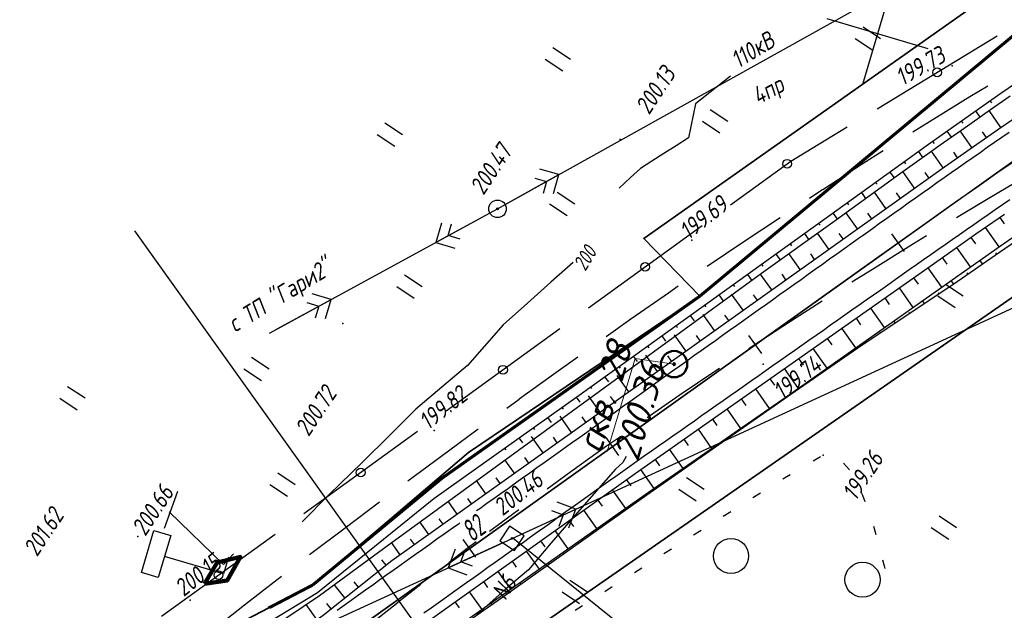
# Paper-space layout 'Лист1' of a CAD drawing. Header units: millimetres. Extents: x -631 to 411, y -3 to 286.
# Tile 3 of 12: x -574 to -461, y 56 to 123. Entities that reach past the tile are written whole.
import ezdxf

# ---------------------------------------------------------------- set-up
doc = ezdxf.new("R2010")
doc.units = ezdxf.units.MM
doc.linetypes.add('CONTI', pattern=[0])
for name, color, linetype, lineweight in [('10', 1, 'Continuous', 35), ('геология', 7, 'Continuous', 20), ('КОПИЯ_ОСЬ_13_ОТКОСЫ', 7, 'Continuous', 30), ('КОПИЯ_ОСЬ_ГРАНИЦЫ_ПОЛОС', 7, 'Continuous', 30), ('ОСЬ_ВЕРХ_ПОКРЫТИЯ_ГРАНИЦЫ_ПОЛОС', 7, 'Continuous', 30), ('ОСЬ_ВЕРХ_ПОКРЫТИЯ_ОСЬ', 1, 'Continuous', 30)]:
    doc.layers.add(name, color=color, linetype=linetype, lineweight=lineweight)
for name, color, linetype in [('_Ростелеком', 6, 'Continuous'), ('GOR_BDEFAULT', 212, 'CONTI'), ('NAD_MDEFAULT', 7, 'CONTI'), ('PI_OTDEFAULT', 172, 'CONTI'), ('PI_TTDEFAULT', 5, 'CONTI'), ('PLN_O', 7, 'CONTI'), ('SETKR', 2, 'CONTI'), ('SIT_LDEFAULT', 7, 'CONTI'), ('USLZNDEFAULT', 7, 'CONTI'), ('ZAPSKDEFAULT', 7, 'CONTI'), ('КОПИЯ_ОСЬ_ТАНГЕНСЫ', 1, 'Continuous'), ('ОСЬ_ВЕРХ_ПОКРЫТИЯ_ПИКЕТЫ', 1, 'Continuous')]:
    doc.layers.add(name, color=color, linetype=linetype)
doc.styles.add('eskd', font='isocpeur.ttf', dxfattribs={"width": 1.2, "height": 2})
doc.styles.add('SHRFT', font='isocpeui.ttf')
doc.styles.get("Standard").update_dxf_attribs({"font": 'isocpeui.ttf'})
doc.styles.add('ГОСТ', font='isocpeur.ttf', dxfattribs={"height": 4})
doc.linetypes.add('Связь', pattern='A,12.5,[130,ltypeshp.shx,S=1,R=-30,X=0,Y=0.9],1,[130,ltypeshp.shx,S=1,R=-30,X=0,Y=0.9],1,[130,ltypeshp.shx,S=1,R=-30,X=0,Y=0.9],4.5', length=19)

# ---------------------------------------------------------------- blocks, each defined once
blk = doc.blocks.new('BL_333')
at = {"color": 0}
for p, q in [((0, -6), (0, 6)), ((-6, 0), (6, 0))]:
    blk.add_line(p, q, dxfattribs=at)
blk = doc.blocks.new('BL_2011')
at = {"color": 0}
for p, q in [((0, 0), (0, 2.4)), ((1.6, 0), (1.6, 2.4))]:
    blk.add_line(p, q, dxfattribs=at)
blk = doc.blocks.new('BL_2010')
at = {"color": 0}
for centre, radius in [((0, 5.78), 0.4), ((0, 3.46), 0.6), ((0, 3.46), 0.3), ((0, 0), 0.8), ((-3.46, -1.74), 0.6), ((-3.46, -1.74), 0.3), ((3.46, -1.74), 0.6), ((3.46, -1.74), 0.3), ((-5.78, -2.88), 0.4), ((5.78, -2.88), 0.4)]:
    blk.add_circle(centre, radius, dxfattribs=at)
blk = doc.blocks.new('BL_27')
at = {"color": 0}
for p, q in [((1, 1), (-1, 1)), ((-1, 1), (-1, -1)), ((1, -1), (1, 1)), ((-1, -1), (1, -1))]:
    blk.add_line(p, q, dxfattribs=at)
blk.add_circle((0, 0), 0.1, dxfattribs=at)
blk = doc.blocks.new('BL_26')
at = {"color": 0}
for radius in [1, 0.1]:
    blk.add_circle((0, 0), radius, dxfattribs=at)
blk = doc.blocks.new('BL_2004')
at = {"color": 0}
blk.add_circle((0, 0), 2, dxfattribs=at)
blk = doc.blocks.new('BL_13')
at = {"color": 0}
for p, q in [((-2.5, 7), (-2.5, 9)), ((-2.5, 9), (2.5, 9)), ((2.5, 9), (2.5, 7)), ((0, 7), (-2.5, 7)), ((0, 0), (0, 7)), ((2.5, 7), (0, 7)), ((2, 0), (0, 0))]:
    blk.add_line(p, q, dxfattribs=at)

psp = doc.layouts.new('Лист1')

# ---------------------------------------------------------------- linework, layer by layer
at = {"ltscale": 7}
psp.add_lwpolyline([(-504.38, 20.56), (-560.51, 99.21)], dxfattribs=at)
at = {"linetype": 'Continuous'}
psp.add_lwpolyline([(-500.03, 27.17), (-490.11, 42.11), (-517.47, 64.17)], dxfattribs=at)
at = {"layer": '10'}
for points in [[(-92.37, 258.43), (-170.38, 249.03), (-226.68, 234.41), (-242.31, 227.91), (-240.32, 222.54), (-285.42, 203.07), (-319.07, 188.56), (-323.09, 192.71), (-345.73, 183.06), (-454.27, 132.44), (-502.54, 98.35), (-496.17, 91.76), (-522.51, 73.93), (-531.79, 66.03), (-540.25, 58.84), (-582.85, 36.58), (-595.47, 25.73), (-599.68, 15.14)], [(358.59, 198.79), (260.03, 220.95), (172.12, 231.93), (84.45, 235.37), (-3.92, 238.51), (-96.69, 237.8), (-169.26, 228.22), (-179.86, 225.38), (-179.86, 225.38), (-219.76, 204.92), (-333.48, 155.76), (-439.31, 106.41), (-511.15, 56.46), (-555.55, 25.63), (-567.6, 12.84)], [(-567.6, 12.84), (-555.55, 25.63), (-511.15, 56.46), (-439.31, 106.41), (-333.48, 155.76), (-219.76, 204.92), (-179.86, 225.38), (-179.86, 225.38), (-169.26, 228.22), (-96.69, 237.8), (-3.92, 238.51), (84.45, 235.37), (172.12, 231.93), (260.03, 220.95), (358.59, 198.79)], [(-599.68, 15.14), (-595.47, 25.73), (-582.85, 36.58), (-540.25, 58.84), (-531.79, 66.03), (-522.51, 73.93), (-496.17, 91.76), (-502.54, 98.35), (-454.27, 132.44), (-345.73, 183.06)]]:
    psp.add_lwpolyline(points, dxfattribs=at)
at = {"layer": '_Ростелеком', "color": 5, "linetype": 'Связь', "const_width": 0.35}
psp.add_lwpolyline([(-104.02, 254.56), (-126.94, 251.99), (-153.92, 247.62), (-162.7, 246.06), (-198.28, 238.08), (-198.28, 238.08), (-240.32, 222.54), (-281.7, 204.68), (-319.07, 188.56), (-367.97, 169.88), (-391.2, 158.85), (-418.54, 146.96), (-437.37, 136.31), (-458.85, 122.81), (-496.17, 91.76), (-525.48, 71.05), (-540.25, 58.84)], dxfattribs=at)
at = {"layer": '_Ростелеком', "ltscale": 0.25}
for points in [[(-557.14, 65.33), (-555.61, 69.55)], [(-556.63, 67.18), (-550.42, 61.16), (-549.27, 62.4)]]:
    psp.add_lwpolyline(points, dxfattribs=at)
at = {"layer": '_Ростелеком', "color": 5, "linetype": 'ByBlock', "lineweight": 100, "ltscale": 0.25}
psp.add_lwpolyline([(-552.6, 58.95), (-550, 59.35), (-548.49, 62.03), (-551.15, 61.39), (-552.6, 58.95)], dxfattribs=at)
at = {"layer": '_Ростелеком', "color": 5, "linetype": 'Связь'}
psp.add_lwpolyline([(-540.25, 58.84, 0.35, 0.35, 0), (-545.25, 56.23, 0, 0, 0), (-550.7, 60.18, 0, 0, 0)], format="xyseb", dxfattribs=at)
at = {"layer": 'GOR_BDEFAULT', "color": 212, "elevation": 200, "flags": 128}
for points in [[(-492.68, 116.84), (-496.65, 113.7), (-497.45, 109.81), (-498.87, 108.92), (-500.26, 108.03), (-501.62, 107.17), (-502.9, 106.34), (-504.06, 105.29), (-505.34, 104.07)], [(-510.58, 95.6), (-513.12, 93.37), (-515.78, 90.99), (-518.57, 88.51), (-522.61, 83.88), (-525.55, 81.38), (-528.51, 78.9), (-531.4, 75.99), (-534.67, 72.77), (-538.37, 69.14), (-541.45, 66.05)], [(-504.55, 73.48), (-504.91, 72.82), (-505.75, 72.06), (-509.86, 67.37), (-513.08, 63.64), (-515.67, 60.57), (-518.28, 58.35), (-520.8, 56.13), (-523.19, 53.94), (-525.49, 51.84)]]:
    psp.add_lwpolyline(points, dxfattribs=at)
at = {"layer": 'PI_TTDEFAULT', "color": 5}
for p in [(-467.4, 118.05, 199.73), (-505.25, 109.65, 200.12), (-519.2, 101.73, 200.47), (-497.07, 98.15, 199.69), (-536.83, 88.65, 200.72), (-488.93, 84.03, 199.74), (-526.41, 76.44, 199.82), (-482.12, 73.65, 199.26), (-518.77, 65.93, 200.46), (-560.17, 64.38, 200.66), (-554.21, 57.1, 200.15)]:
    psp.add_point(p, dxfattribs=at)
at = {"layer": 'PLN_O'}
for p, q in [((-475.96, 113.14), (-462.28, 121.44)), ((-485.77, 107.18), (-479.38, 111.06)), ((-492.67, 102.18), (-485.77, 107.18)), ((-508.85, 90.43), (-495.9, 99.83)), ((-525.07, 78.7), (-512.11, 88.07)), ((-541.28, 66.99), (-528.31, 76.36)), ((-557.49, 55.27), (-544.52, 64.64))]:
    psp.add_line(p, q, dxfattribs=at)
for centre in [(-469.12, 117.29), (-486.2, 106.87), (-502.38, 95.12), (-518.58, 83.38), (-534.79, 71.67), (-551, 59.95)]:
    psp.add_circle(centre, 0.5, dxfattribs=at)
at = {"layer": 'SIT_LDEFAULT', "color": 7}
for p, q in [((-519.2, 101.73), (-344.54, 199.24)), ((-465.4, 114.52), (-463.36, 115.74)), ((-469.19, 112.2), (-465.4, 114.52)), ((-471.88, 110.52), (-469.19, 112.2)), ((-477.65, 106.85), (-475.26, 108.38)), ((-482.13, 103.95), (-477.65, 106.85)), ((-518.32, 102.22), (-512.22, 105.63)), ((-512.22, 105.63), (-514.39, 106.25)), ((-512.83, 103.46), (-512.22, 105.63)), ((-514.97, 105.24), (-513.62, 104.86)), ((-513.62, 104.86), (-514, 103.49)), ((-459.4, 105.18), (-463.11, 102.99)), ((-483.67, 102.96), (-482.14, 103.96)), ((-463.11, 102.99), (-466.91, 100.71)), ((-545.19, 87.56), (-519.2, 101.73)), ((-520.07, 101.25), (-526.23, 97.9)), ((-525.59, 100.08), (-526.23, 97.9)), ((-524.82, 98.67), (-524.43, 100.02)), ((-491.13, 98.01), (-487.01, 100.75)), ((-526.23, 97.9), (-524.06, 97.26)), ((-523.47, 98.27), (-524.82, 98.67)), ((-495.31, 95.19), (-491.13, 98.01)), ((-471.81, 97.73), (-476.5, 94.81)), ((-470.33, 98.64), (-471.82, 97.74)), ((-476.5, 94.81), (-478.82, 93.35)), ((-517.55, 64.15), (-453.29, 93.74)), ((-538.16, 91.39), (-540.33, 92.03)), ((-504.01, 89.17), (-499.72, 92.16)), ((-499.72, 92.16), (-498.61, 92.93)), ((-544.31, 88.04), (-538.16, 91.39)), ((-540.92, 91.03), (-539.57, 90.62)), ((-538.8, 89.22), (-538.16, 91.39)), ((-482.2, 91.21), (-485.84, 88.88)), ((-539.57, 90.62), (-539.96, 89.27)), ((-506.81, 87.19), (-504.01, 89.17)), ((-485.84, 88.88), (-490.18, 86.04)), ((-490.18, 86.04), (-490.59, 85.77)), ((-512.55, 83.08), (-510.05, 84.87)), ((-516.74, 80.05), (-512.55, 83.08)), ((-494.35, 83.26), (-498.51, 80.43)), ((-493.91, 83.54), (-494.34, 83.26)), ((-518.16, 79), (-516.73, 80.03)), ((-498.51, 80.43), (-502.17, 77.9)), ((-524.79, 74.15), (-521.39, 76.64)), ((-505.43, 75.59), (-506.78, 74.65)), ((-528.69, 71.26), (-524.79, 74.15)), ((-506.78, 74.65), (-510.85, 71.74)), ((-483.26, 72.98), (-482.4, 73.48)), ((-479.78, 72.71), (-479.12, 71.96)), ((-529.43, 70.71), (-528.69, 71.26)), ((-510.85, 71.74), (-513.56, 69.77)), ((-486.71, 70.93), (-485.85, 71.44)), ((-490.1, 68.83), (-489.25, 69.36)), ((-477.73, 69.31), (-477.62, 69.08)), ((-477.62, 69.08), (-477.37, 68.37)), ((-536.57, 65.37), (-532.64, 68.32)), ((-516.79, 67.39), (-518.77, 65.93)), ((-516.64, 64.56), (-510.28, 67.49)), ((-513.06, 67.32), (-511.73, 66.83)), ((-510.28, 67.49), (-512.41, 68.28)), ((-511.07, 65.37), (-510.28, 67.49)), ((-511.73, 66.83), (-512.23, 65.49)), ((-493.48, 66.7), (-492.63, 67.23)), ((-540.48, 62.41), (-536.57, 65.37)), ((-518.77, 65.93), (-520.1, 64.93)), ((-496.87, 64.57), (-496.02, 65.1)), ((-476.38, 65.54), (-476.1, 64.58)), ((-568.38, 40.76), (-517.55, 64.15)), ((-518.46, 63.73), (-524.82, 60.8)), ((-524.03, 62.93), (-524.82, 60.8)), ((-522.68, 62.98), (-524.76, 61.37)), ((-521.64, 63.76), (-522.68, 62.98)), ((-500.24, 62.42), (-499.4, 62.97)), ((-540.63, 62.3), (-540.48, 62.41)), ((-523.37, 61.48), (-522.88, 62.8)), ((-524.82, 60.8), (-522.7, 60.01)), ((-522.04, 60.99), (-523.37, 61.48)), ((-503.61, 60.26), (-502.77, 60.81)), ((-475.33, 61.69), (-475.15, 61.01)), ((-475.16, 61.01), (-475.09, 60.71)), ((-548.04, 56.57), (-544.31, 59.47)), ((-544.31, 59.47), (-543.81, 59.86)), ((-527.93, 58.91), (-530.56, 56.85)), ((-506.98, 58.11), (-506.14, 58.65)), ((-551.65, 53.73), (-548.04, 56.57)), ((-530.54, 56.84), (-534.42, 53.75)), ((-510.35, 55.95), (-509.51, 56.49))]:
    psp.add_line(p, q, dxfattribs=at)
at = {"layer": 'геология', "color": 1, "linetype": 'Continuous'}
for p, q in [((-506.7, 74.04), (-503.53, 84.67)), ((-503.53, 84.67), (-499.13, 84.01))]:
    psp.add_line(p, q, dxfattribs=at)
at = {"layer": 'геология', "color": 1, "linetype": 'Continuous', "lineweight": 50}
for radius in [1.5, 0.103]:
    psp.add_circle((-499.08, 84.02), radius, dxfattribs=at)
at = {"layer": 'КОПИЯ_ОСЬ_13_ОТКОСЫ'}
for points in [[(-549.47, 52.07), (-539.73, 57.99), (-526.45, 68.7), (-526.45, 68.7), (-509.92, 80.49), (-481.48, 100.89), (-474.17, 106.17), (-470.09, 109.1), (-465.98, 112.02), (-461.85, 114.91), (-458.31, 117.36)], [(-548.91, 51.29), (-539.47, 57.65), (-532.18, 63.01), (-489.14, 94.4), (-481.01, 100.22), (-473.28, 105.78), (-468.38, 109.29), (-466.32, 110.74), (-463.03, 113.06), (-460.79, 114.62)], [(-548.91, 51.28), (-539.47, 57.65), (-532.18, 63.01), (-489.14, 94.4), (-481.01, 100.22), (-473.28, 105.78), (-468.38, 109.29), (-466.32, 110.74), (-463.03, 113.06), (-460.79, 114.62)], [(-539.07, 55.41), (-531.23, 61.62), (-473.18, 103.04), (-468.27, 106.52), (-464.98, 108.83), (-462.1, 110.84), (-455.87, 115.1)], [(-463.1, 114.04), (-462.94, 113.81)], [(-464.74, 112.89), (-464.25, 112.2)], [(-461.87, 110.99), (-463.2, 112.94)], [(-466.37, 111.74), (-466.21, 111.51)], [(-468, 110.58), (-467.52, 109.89)], [(-465.15, 108.71), (-466.49, 110.62)], [(-463.51, 109.85), (-463.95, 110.49)], [(-469.63, 109.42), (-469.47, 109.19)], [(-471.26, 108.25), (-470.77, 107.58)], [(-468.42, 106.41), (-469.76, 108.3)], [(-466.79, 107.56), (-467.23, 108.19)], [(-472.89, 107.09), (-472.72, 106.86)], [(-474.51, 105.92), (-474.02, 105.25)], [(-471.69, 104.1), (-473.01, 105.98)], [(-470.05, 105.26), (-470.5, 105.88)], [(-476.13, 104.75), (-475.97, 104.53)], [(-477.75, 103.58), (-477.27, 102.91)], [(-474.95, 101.78), (-476.27, 103.63)], [(-473.32, 102.94), (-473.76, 103.56)], [(-479.37, 102.41), (-479.21, 102.19)], [(-526.58, 55.11), (-503.54, 71.55), (-468.79, 96), (-464.7, 98.86), (-461.43, 101.13)], [(-481, 101.24), (-480.52, 100.57)], [(-478.2, 99.46), (-479.51, 101.3)], [(-476.58, 100.62), (-477.01, 101.23)], [(-482.62, 100.07), (-482.46, 99.85)], [(-461.99, 100.75), (-461.47, 100.01)], [(-525.15, 53.12), (-502.02, 69.41), (-485.83, 80.65), (-466.4, 94.37), (-461.92, 97.51), (-458.66, 99.77)], [(-525.15, 53.12), (-502.02, 69.41), (-485.83, 80.65), (-466.4, 94.37), (-461.92, 97.51), (-458.66, 99.77)], [(-525.05, 52.97), (-518.5, 57.57), (-502.18, 69.12), (-485.79, 80.58), (-478.14, 85.87), (-477.31, 86.44), (-467.35, 93.11), (-462.02, 96.78), (-458.74, 99.02)], [(-484.24, 98.91), (-483.77, 98.24)], [(-481.46, 97.14), (-482.76, 98.96)], [(-479.83, 98.3), (-480.27, 98.91)], [(-463.63, 99.6), (-462.09, 97.39)], [(-485.87, 97.74), (-485.71, 97.52)], [(-465.27, 98.46), (-464.75, 97.72)], [(-487.49, 96.57), (-487.02, 95.91)], [(-484.72, 94.81), (-486.02, 96.63)], [(-483.09, 95.97), (-483.52, 96.58)], [(-466.91, 97.32), (-465.36, 95.1)], [(-462.32, 96.57), (-462.42, 96.71)], [(-489.12, 95.41), (-488.96, 95.19)], [(-468.55, 96.17), (-468.03, 95.43)], [(-463.97, 95.44), (-464.26, 95.87)], [(-490.74, 94.24), (-490.28, 93.59)], [(-487.97, 92.49), (-489.27, 94.31)], [(-486.34, 93.65), (-486.78, 94.26)], [(-470.18, 95.02), (-468.62, 92.8)], [(-465.62, 94.31), (-465.71, 94.44)], [(-471.82, 93.87), (-471.3, 93.13)], [(-467.26, 93.17), (-467.53, 93.57)], [(-491.23, 90.17), (-492.53, 91.99)], [(-492.37, 93.08), (-492.22, 92.86)], [(-473.46, 92.72), (-471.89, 90.49)], [(-468.92, 92.06), (-469, 92.16)], [(-494, 91.91), (-493.53, 91.27)], [(-489.6, 91.33), (-490.03, 91.93)], [(-475.09, 91.57), (-474.57, 90.82)], [(-470.59, 90.94), (-470.8, 91.26)], [(-495.62, 90.75), (-495.47, 90.54)], [(-476.73, 90.42), (-475.16, 88.18)], [(-472.25, 89.83), (-472.3, 89.91)], [(-497.25, 89.58), (-496.79, 88.95)], [(-494.48, 87.84), (-495.79, 89.67)], [(-492.86, 89), (-493.29, 89.61)], [(-478.36, 89.27), (-477.84, 88.52)], [(-473.91, 88.72), (-474.07, 88.95)], [(-498.87, 88.41), (-498.72, 88.21)], [(-480, 88.12), (-478.42, 85.88)], [(-475.57, 87.6), (-475.6, 87.66)], [(-500.5, 87.25), (-500.05, 86.63)], [(-497.74, 85.52), (-499.04, 87.35)], [(-496.11, 86.68), (-496.55, 87.29)], [(-481.63, 86.96), (-481.11, 86.22)], [(-477.23, 86.49), (-477.34, 86.65)], [(-502.12, 86.08), (-501.98, 85.88)], [(-483.27, 85.81), (-481.69, 83.57)], [(-478.88, 85.36), (-478.91, 85.4)], [(-503.75, 84.92), (-503.31, 84.31)], [(-500.99, 83.19), (-502.3, 85.03)], [(-499.37, 84.36), (-499.8, 84.97)], [(-484.91, 84.66), (-484.38, 83.91)], [(-480.53, 84.22), (-480.61, 84.34)], [(-505.37, 83.75), (-505.23, 83.55)], [(-486.54, 83.51), (-484.96, 81.26)], [(-482.17, 83.08), (-482.19, 83.11)], [(-507, 82.58), (-506.57, 81.99)], [(-504.25, 80.87), (-505.56, 82.71)], [(-502.62, 82.03), (-503.06, 82.65)], [(-488.18, 82.36), (-487.65, 81.62)], [(-483.82, 81.95), (-483.87, 82.03)], [(-508.62, 81.42), (-508.48, 81.23)], [(-489.81, 81.21), (-488.24, 78.98)], [(-485.46, 80.81), (-485.48, 80.83)], [(-510.25, 80.25), (-509.83, 79.67)], [(-507.51, 78.55), (-508.82, 80.39)], [(-505.88, 79.71), (-506.32, 80.32)], [(-491.45, 80.06), (-490.93, 79.32)], [(-487.1, 79.66), (-487.15, 79.73)], [(-511.87, 79.09), (-511.74, 78.9)], [(-493.08, 78.91), (-491.53, 76.69)], [(-488.74, 78.52), (-488.76, 78.55)], [(-513.5, 77.93), (-513.09, 77.35)], [(-510.76, 76.22), (-512.08, 78.07)], [(-509.13, 77.39), (-509.57, 78)], [(-494.72, 77.76), (-494.21, 77.03)], [(-490.38, 77.37), (-490.43, 77.45)], [(-515.13, 76.77), (-514.99, 76.58)], [(-496.36, 76.61), (-494.81, 74.41)], [(-516.76, 75.61), (-516.35, 75.03)], [(-514.02, 73.9), (-515.34, 75.75)], [(-512.39, 75.06), (-512.83, 75.68)], [(-497.99, 75.46), (-497.48, 74.73)], [(-493.66, 75.08), (-493.72, 75.17)], [(-492.02, 76.23), (-492.04, 76.26)], [(-518.39, 74.45), (-518.25, 74.26)], [(-499.63, 74.31), (-498.1, 72.13)], [(-517.27, 71.58), (-518.36, 73.09)], [(-515.65, 72.74), (-516.09, 73.36)], [(-501.26, 73.15), (-500.76, 72.44)], [(-495.3, 73.93), (-495.32, 73.97)], [(-502.9, 72), (-501.38, 69.85)], [(-496.93, 72.79), (-497.01, 72.89)], [(-520.53, 69.25), (-521.59, 70.74)], [(-518.9, 70.42), (-519.35, 71.04)], [(-504.53, 70.85), (-504.02, 70.14)], [(-498.57, 71.64), (-498.6, 71.68)], [(-506.16, 69.68), (-504.64, 67.56)], [(-500.21, 70.5), (-500.29, 70.61)], [(-522.16, 68.09), (-522.6, 68.71)], [(-507.79, 68.52), (-507.29, 67.82)], [(-501.85, 69.35), (-501.88, 69.39)], [(-523.79, 66.93), (-524.82, 68.38)], [(-509.41, 67.36), (-507.91, 65.26)], [(-503.49, 68.2), (-503.57, 68.31)], [(-525.41, 65.77), (-525.86, 66.39)], [(-511.04, 66.2), (-510.55, 65.5)], [(-505.12, 67.04), (-505.15, 67.08)], [(-527.04, 64.61), (-528.05, 66.02)], [(-506.75, 65.88), (-506.84, 66.01)], [(-528.67, 63.45), (-529.12, 64.07)], [(-512.67, 65.04), (-511.18, 62.95)], [(-508.38, 64.73), (-508.41, 64.77)], [(-530.3, 62.28), (-531.29, 63.67)], [(-514.3, 63.88), (-513.81, 63.19)], [(-510.01, 63.57), (-510.11, 63.71)], [(-515.93, 62.71), (-514.45, 60.65)], [(-511.65, 62.42), (-511.68, 62.47)], [(-531.9, 61.09), (-532.38, 61.69)], [(-517.55, 61.55), (-517.07, 60.87)], [(-513.28, 61.26), (-513.38, 61.41)], [(-519.18, 60.39), (-517.72, 58.35)], [(-514.91, 60.11), (-514.95, 60.16)], [(-536.6, 57.36), (-537.8, 58.88)], [(-535.04, 58.6), (-535.52, 59.21)], [(-520.81, 59.23), (-520.33, 58.55)], [(-516.54, 58.95), (-516.65, 59.1)], [(-522.44, 58.07), (-520.99, 56.05)], [(-518.18, 57.8), (-518.21, 57.85)], [(-539.77, 54.91), (-540.99, 56.62)], [(-538.17, 56.12), (-538.66, 56.73)], [(-524.06, 56.9), (-523.59, 56.24)], [(-519.81, 56.65), (-519.92, 56.8)]]:
    psp.add_lwpolyline(points, dxfattribs=at)
at = {"layer": 'КОПИЯ_ОСЬ_ГРАНИЦЫ_ПОЛОС'}
for points in [[(-460.93, 110.42), (-461.76, 109.85), (-462.58, 109.28), (-463.41, 108.71), (-464.23, 108.13), (-465.05, 107.56), (-465.87, 106.98), (-466.69, 106.41), (-467.51, 105.83), (-468.33, 105.25), (-469.15, 104.68), (-469.96, 104.1), (-470.78, 103.52), (-471.6, 102.94), (-472.41, 102.36), (-473.23, 101.78), (-474.05, 101.2), (-474.86, 100.62), (-475.67, 100.04), (-476.49, 99.46), (-477.3, 98.88), (-478.12, 98.3), (-478.93, 97.72), (-479.74, 97.14), (-480.56, 96.56), (-481.37, 95.98), (-482.18, 95.4), (-483, 94.82), (-483.81, 94.24), (-484.62, 93.65), (-485.44, 93.07), (-486.25, 92.49), (-487.06, 91.91), (-487.88, 91.33), (-488.69, 90.75), (-489.5, 90.17), (-490.32, 89.59), (-491.13, 89.01), (-491.94, 88.43), (-492.76, 87.85), (-493.57, 87.27), (-494.38, 86.69), (-495.2, 86.11), (-496.01, 85.53), (-496.82, 84.95), (-497.64, 84.37), (-498.45, 83.79), (-499.26, 83.21), (-500.08, 82.63), (-500.89, 82.05), (-501.7, 81.46), (-502.52, 80.88), (-503.33, 80.3), (-504.14, 79.72), (-504.96, 79.14), (-505.77, 78.56), (-506.58, 77.98), (-507.4, 77.4), (-508.21, 76.82), (-509.02, 76.24), (-509.84, 75.66), (-510.65, 75.08), (-511.46, 74.5), (-512.28, 73.92), (-513.09, 73.34), (-513.9, 72.76), (-514.72, 72.18), (-515.53, 71.6), (-516.34, 71.02), (-517.16, 70.44), (-517.97, 69.85), (-518.78, 69.27), (-519.6, 68.69), (-520.41, 68.11), (-521.22, 67.53), (-521.58, 67.28)], [(-523.48, 65.92), (-523.66, 65.79), (-524.48, 65.21), (-525.29, 64.63), (-526.1, 64.05), (-526.92, 63.47), (-527.73, 62.89), (-528.54, 62.31), (-529.36, 61.73), (-530.17, 61.15), (-530.98, 60.57), (-531.8, 59.99), (-532.61, 59.41), (-533.42, 58.83), (-534.24, 58.24), (-535.05, 57.66), (-535.86, 57.08), (-536.68, 56.5), (-537.49, 55.92)]]:
    psp.add_lwpolyline(points, dxfattribs=at)
at = {"layer": 'КОПИЯ_ОСЬ_ТАНГЕНСЫ'}
psp.add_line((-592.68, 12.84), (-440.58, 121.41), dxfattribs=at)
at = {"layer": 'ОСЬ_ВЕРХ_ПОКРЫТИЯ_ГРАНИЦЫ_ПОЛОС'}
for points in [[(-543.47, 52.27), (-539.07, 55.41), (-531.23, 61.62), (-473.18, 103.04), (-468.27, 106.52), (-464.98, 108.83), (-462.1, 110.84), (-455.87, 115.1)], [(-460.85, 102.74), (-461.67, 102.18), (-462.49, 101.61), (-463.31, 101.05), (-464.13, 100.48), (-464.94, 99.91), (-465.76, 99.34), (-466.58, 98.77), (-467.39, 98.2), (-468.21, 97.63), (-469.03, 97.06), (-469.84, 96.49), (-470.66, 95.91), (-471.47, 95.34), (-472.29, 94.77), (-473.11, 94.19), (-473.92, 93.62), (-474.74, 93.04), (-475.55, 92.47), (-476.37, 91.9), (-477.19, 91.32), (-478, 90.75), (-478.82, 90.17), (-479.64, 89.6), (-480.45, 89.02), (-481.27, 88.45), (-482.08, 87.87), (-482.9, 87.3), (-483.72, 86.73), (-484.53, 86.15), (-485.35, 85.58), (-486.17, 85), (-486.98, 84.43), (-487.8, 83.85), (-488.61, 83.28), (-489.43, 82.7), (-490.25, 82.13), (-491.06, 81.56), (-491.88, 80.98), (-492.7, 80.41), (-493.51, 79.83), (-494.33, 79.26), (-495.14, 78.68), (-495.96, 78.11), (-496.78, 77.53), (-497.59, 76.96), (-498.41, 76.39), (-499.23, 75.81), (-500.04, 75.24), (-500.86, 74.66), (-501.68, 74.09), (-502.49, 73.51), (-503.31, 72.94), (-504.12, 72.36), (-504.93, 71.79), (-505.74, 71.21), (-506.55, 70.63), (-507.36, 70.06), (-508.17, 69.48), (-508.98, 68.9), (-509.79, 68.32), (-510.6, 67.75), (-511.41, 67.17), (-512.21, 66.59), (-513.02, 66.01), (-513.83, 65.44), (-514.64, 64.86), (-515.45, 64.28), (-516.26, 63.7), (-517.07, 63.13), (-517.88, 62.55), (-518.69, 61.97), (-519.49, 61.39), (-520.3, 60.82), (-521.11, 60.24), (-521.92, 59.66), (-522.73, 59.09), (-523.54, 58.51), (-524.35, 57.93), (-525.16, 57.35), (-525.97, 56.78), (-526.78, 56.2), (-527.58, 55.62)], [(-536.99, 48.29), (-535.01, 49.71), (-526.58, 55.11), (-503.54, 71.55), (-468.79, 96), (-464.7, 98.86), (-461.43, 101.13)]]:
    psp.add_lwpolyline(points, dxfattribs=at)
at = {"layer": 'ОСЬ_ВЕРХ_ПОКРЫТИЯ_ОСЬ'}
psp.add_lwpolyline([(-545.53, 46.5), (-477.42, 95.11), (-477.42, 95.11), (-470.22, 100.24), (-467.01, 102.51), (-464.6, 104.21), (-462.19, 105.9), (-460.58, 107.02)], dxfattribs=at)
at = {"layer": 'ОСЬ_ВЕРХ_ПОКРЫТИЯ_ПИКЕТЫ'}
for p, q in [((-472.83, 96.85), (-474.28, 98.89)), ((-489.11, 85.23), (-490.56, 87.27)), ((-505.39, 73.61), (-506.84, 75.65)), ((-521.66, 62), (-523.12, 64.03)), ((-521.66, 62), (-523.12, 64.03))]:
    psp.add_line(p, q, dxfattribs=at)

# ---------------------------------------------------------------- block references
at = {"layer": '_Ростелеком', "rotation": 73.41206077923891}
psp.add_blockref('BL_13', (-550.44, 60.1), dxfattribs=at)
at = {"layer": 'SETKR', "color": 82, "rotation": 73.41206077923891}
psp.add_blockref('BL_333', (-475.88, 121.69), dxfattribs=at)
at = {"layer": 'USLZNDEFAULT', "color": 7, "rotation": 56.41206077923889}
for name, p in [('BL_2010', (-459.1, 127.23)), ('BL_26', (-519.2, 101.73)), ('BL_27', (-517.55, 64.15))]:
    psp.add_blockref(name, p, dxfattribs=at)
at = {"layer": 'ZAPSKDEFAULT', "color": 7, "rotation": 56.41206077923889}
for name, p in [('BL_2011', (-476.45, 119.78)), ('BL_2011', (-511.77, 117.44)), ('BL_2011', (-493.86, 110.36)), ('BL_2011', (-530.92, 108.84)), ('BL_2011', (-511.28, 100.94)), ('BL_2011', (-528.69, 91.52)), ('BL_2011', (-467.05, 90.45)), ('BL_2011', (-546.11, 82.1)), ('BL_2011', (-567.08, 78.79)), ('BL_2011', (-543.13, 68.93)), ('BL_2011', (-496.56, 68.4)), ('BL_2011', (-467.79, 64.01)), ('BL_2004', (-492.61, 62.14)), ('BL_2004', (-477.62, 59.43)), ('BL_2011', (-509.85, 56.69))]:
    psp.add_blockref(name, p, dxfattribs=at)

# ---------------------------------------------------------------- texts
at = {"layer": 'GOR_BDEFAULT', "color": 212, "style": 'SHRFT', "width": 0.75}
psp.add_text('200', height=1.722, rotation=58.2735, dxfattribs=at).set_placement((-509.21, 94.53, 200))
at = {"layer": 'NAD_MDEFAULT', "color": 7, "style": 'eskd', "oblique": 10, "width": 0.8}
for s, rotation, p in [('110кВ', 31.4121, (-491.78, 117.69)), ('4пр', 28.4121, (-489.49, 113.56)), ('с ТП "Гари2"', 31.4121, (-549.11, 87.59)), ('N6', 56.4121, (-518.31, 56.97))]:
    psp.add_text(s, height=2, rotation=rotation, dxfattribs=at).set_placement(p)
at = {"layer": 'PI_OTDEFAULT', "color": 172, "style": 'eskd', "oblique": 10, "width": 0.8}
for s, rotation, p in [('199.73', 29.7599, (-473.07, 115.7)), ('200.13', 56.4121, (-501.95, 112.35)), ('200.47', 56.4121, (-520.81, 103.18)), ('199.69', 38.0698, (-497.45, 98.12)), ('199.74', 38.0698, (-486.78, 79.88)), ('200.72', 56.4121, (-540.73, 75.65)), ('199.82', 38.0698, (-527.12, 76.43)), ('199.26', 56.4121, (-478.39, 68.31)), ('200.46', 38.0698, (-518.63, 66.64)), ('200.66', 56.4121, (-559.34, 64.3)), ('201.62', 56.4121, (-571.67, 61.96)), ('200.15', 38.0698, (-554.97, 57.43))]:
    psp.add_text(s, height=2, rotation=rotation, dxfattribs=at).set_placement(p)
at = {"layer": 'геология', "color": 1, "style": 'ГОСТ', "oblique": 15}
for s, p in [('скв. 28', (-507.41, 73.74)), ('200.36', (-503.22, 72.78))]:
    psp.add_text(s, height=3, rotation=73.5121, dxfattribs=at).set_placement(p)
at = {"layer": 'ОСЬ_ВЕРХ_ПОКРЫТИЯ_ПИКЕТЫ', "width": 0.6}
psp.add_text('82', height=2.5, rotation=35.5163, dxfattribs=at).set_placement((-522.11, 63.65))

doc.saveas('drawing.dxf')
